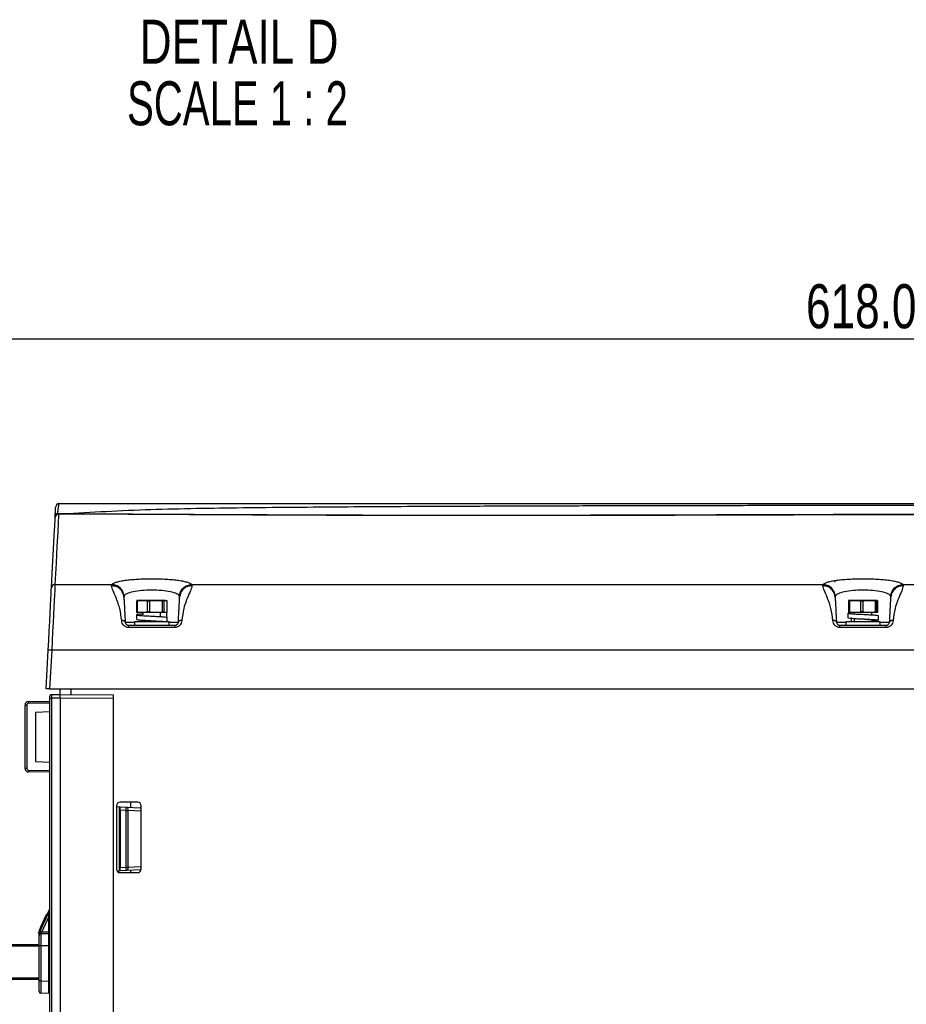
# Paper-space layout 'Sheet1' of a CAD drawing. Header units: millimetres. Extents: x -7 to 413, y -20 to 277.
# Tile 54 of 105: x 215 to 266, y 61 to 117. Entities that reach past the tile are written whole.
import ezdxf

# ---------------------------------------------------------------- set-up
doc = ezdxf.new("R2010")
doc.units = ezdxf.units.MM
doc.header["$PDSIZE"] = -1
doc.styles.add('SLDTEXTSTYLE1', font='TXT', dxfattribs={"width": 0.75})
doc.styles.add('SLDTEXTSTYLE2', font='TXT', dxfattribs={"width": 0.681818})
doc.dimstyles.new('SLDDIMSTYLE1', dxfattribs={"dimtxt": 2.5, "dimasz": 3, "dimexe": 0, "dimexo": 0.0625, "dimtad": 1, "dimdec": 1, "dimlfac": 5, "dimrnd": 1e-09, "dimzin": 4, "dimdsep": 46, "dimtxsty": 'SLDTEXTSTYLE1', "dimblk1": 'CLOSED', "dimblk2": 'CLOSED', "dimsah": 1, "dimcen": 0.09, "dimadec": 0, "dimazin": 1, "dimtfac": 1, "dimtofl": 0, "dimtmove": 0, "dimatfit": 3, "dimldrblk": 'CLOSED', "dimfxl": 1, "dimfrac": 2, "dimtolj": 1, "dimtzin": 12, "dimarcsym": 0})

# ---------------------------------------------------------------- blocks, each defined once
blk = doc.blocks.new('_Closed')
at = {"color": 0, "linetype": 'ByBlock', "lineweight": -2}
for p, q in [((-1, 0.166667), (0, 0)), ((-1, 0.166667), (-1, -0.166667)), ((0, 0), (-1, -0.166667)), ((0, 0), (-1, 0))]:
    blk.add_line(p, q, dxfattribs=at)
blk = doc.blocks.new('_D_12')
at = {"color": 0, "linetype": 'Continuous', "lineweight": -2}
for p, q in [((201.299, 64.65), (201.299, 99.073)), ((321.899, 99.073), (204.299, 99.073)), ((324.899, 64.65), (324.899, 99.073))]:
    blk.add_line(p, q, dxfattribs=at)
at = {"layer": 'Defpoints', "color": 0}
for p in [(201.299, 99.073), (201.299, 64.588), (324.899, 64.588)]:
    blk.add_point(p, dxfattribs=at)
at = {"color": 0, "lineweight": -2, "xscale": 3, "yscale": 3, "zscale": 3, "rotation": 180}
blk.add_blockref('_Closed', (201.299, 99.073), dxfattribs=at)
at = {"color": 0, "lineweight": -2, "xscale": 3, "yscale": 3, "zscale": 3}
blk.add_blockref('_Closed', (324.899, 99.073), dxfattribs=at)
at = {"color": 0, "lineweight": 18, "insert": (263.099, 102.198), "char_height": 2.5, "attachment_point": 2, "style": 'SLDTEXTSTYLE1'}
blk.add_mtext('\\A1;618.0', dxfattribs=at)
blk = doc.blocks.new('SW_NOTE_0_5')
at = {"color": 0, "linetype": 'Continuous', "lineweight": 18, "char_height": 2.5, "attachment_point": 2}
for s, insert, style in [('DETAIL D', (6.797, 3.223), 'SLDTEXTSTYLE1'), ('SCALE 1 : 2', (6.704, -0.277), 'SLDTEXTSTYLE2')]:
    blk.add_mtext(s, dxfattribs=dict(at, insert=insert, style=style))

psp = doc.layouts.new('Sheet1')

# ---------------------------------------------------------------- linework, layer by layer
at = {"color": 7, "linetype": 'Continuous', "lineweight": 25}
for p, q in [((217.44, 89.166), (218.362, 89.165)), ((218.327, 89.136), (217.509, 89.137)), ((221.459, 89.138), (222.77, 89.138)), ((217.3, 85.135), (220.529, 85.135)), ((220.516, 85.067), (220.529, 85.135)), ((225.07, 85.135), (225.083, 85.067)), ((225.07, 85.135), (260.929, 85.135)), ((260.916, 85.067), (260.929, 85.135)), ((265.47, 85.135), (265.483, 85.067)), ((265.47, 85.135), (301.329, 85.135)), ((221.223, 84.481), (221.215, 84.425)), ((224.384, 84.425), (224.376, 84.481)), ((261.623, 84.481), (261.615, 84.425)), ((264.784, 84.425), (264.776, 84.481)), ((221.988, 84.185), (221.94, 84.185)), ((221.94, 84.185), (221.94, 83.591)), ((222.017, 84.238), (221.956, 84.224)), ((222.045, 84.224), (221.956, 84.224)), ((221.988, 83.591), (221.988, 84.185)), ((222.263, 84.238), (222.001, 84.238)), ((222.045, 84.224), (222.263, 84.238)), ((222.263, 84.238), (222.482, 84.224)), ((223.046, 84.238), (222.263, 84.238)), ((222.766, 84.224), (222.482, 84.224)), ((222.539, 84.185), (222.539, 83.591)), ((222.692, 84.185), (222.539, 84.185)), ((222.692, 83.591), (222.692, 84.185)), ((222.766, 84.224), (223.046, 84.238)), ((223.046, 84.238), (223.325, 84.224)), ((223.582, 84.238), (223.046, 84.238)), ((223.52, 84.224), (223.325, 84.224)), ((223.399, 84.185), (223.399, 83.591)), ((223.504, 84.185), (223.399, 84.185)), ((223.504, 83.591), (223.504, 84.185)), ((223.52, 84.224), (223.582, 84.238)), ((223.582, 84.238), (223.644, 84.224)), ((223.66, 84.185), (223.66, 83.591)), ((262.443, 84.185), (262.374, 84.185)), ((262.374, 84.185), (262.374, 83.591)), ((262.402, 84.238), (262.38, 84.224)), ((262.506, 84.224), (262.38, 84.224)), ((262.75, 84.238), (262.401, 84.238)), ((262.443, 83.591), (262.443, 84.185)), ((262.506, 84.224), (262.75, 84.238)), ((262.75, 84.238), (262.993, 84.224)), ((263.547, 84.238), (262.75, 84.238)), ((263.283, 84.224), (262.993, 84.224)), ((263.213, 84.185), (263.057, 84.185)), ((263.057, 84.185), (263.057, 83.591)), ((263.213, 83.591), (263.213, 84.185)), ((263.283, 84.224), (263.547, 84.238)), ((263.547, 84.238), (263.812, 84.224)), ((263.998, 84.238), (263.547, 84.238)), ((263.976, 84.224), (263.812, 84.224)), ((263.882, 84.185), (263.882, 83.591)), ((263.97, 84.185), (263.882, 84.185)), ((263.97, 83.591), (263.97, 84.185)), ((263.976, 84.224), (263.998, 84.238)), ((263.998, 84.238), (264.019, 84.224)), ((264.025, 84.185), (264.025, 83.591)), ((221.93, 83.412), (221.93, 83.152)), ((221.988, 83.591), (221.94, 83.591)), ((222.045, 83.552), (221.956, 83.552)), ((221.956, 83.552), (222.017, 83.538)), ((222.263, 83.538), (222.001, 83.538)), ((222.263, 83.538), (222.045, 83.552)), ((222.482, 83.552), (222.263, 83.538)), ((223.046, 83.538), (222.263, 83.538)), ((222.3, 83.538), (222.3, 83.407)), ((222.766, 83.552), (222.482, 83.552)), ((222.692, 83.591), (222.539, 83.591)), ((223.046, 83.538), (222.766, 83.552)), ((223.325, 83.552), (223.046, 83.538)), ((223.582, 83.538), (223.046, 83.538)), ((223.3, 83.315), (223.3, 83.538)), ((223.304, 83.314), (223.304, 83.538)), ((223.52, 83.552), (223.325, 83.552)), ((223.504, 83.591), (223.399, 83.591)), ((223.582, 83.538), (223.52, 83.552)), ((223.644, 83.552), (223.582, 83.538)), ((223.628, 83.538), (223.628, 83.278)), ((262.33, 83.511), (262.33, 83.251)), ((262.48, 83.538), (262.349, 83.521)), ((262.443, 83.591), (262.374, 83.591)), ((262.506, 83.552), (262.38, 83.552)), ((262.38, 83.552), (262.402, 83.538)), ((262.75, 83.538), (262.401, 83.538)), ((262.75, 83.538), (262.506, 83.552)), ((262.7, 83.538), (262.7, 83.502)), ((262.993, 83.552), (262.75, 83.538)), ((263.547, 83.538), (262.75, 83.538)), ((263.283, 83.552), (262.993, 83.552)), ((263.213, 83.591), (263.057, 83.591)), ((263.547, 83.538), (263.283, 83.552)), ((263.812, 83.552), (263.547, 83.538)), ((263.998, 83.538), (263.547, 83.538)), ((263.7, 83.414), (263.7, 83.538)), ((263.976, 83.552), (263.812, 83.552)), ((263.97, 83.591), (263.882, 83.591)), ((263.998, 83.538), (263.976, 83.552)), ((264.019, 83.552), (263.998, 83.538)), ((264.07, 83.111), (264.07, 83.371)), ((221.489, 82.818), (224.11, 82.818)), ((221.82, 83.018), (221.82, 82.818)), ((223.101, 83.018), (221.82, 83.018)), ((222.3, 83.109), (222.3, 83.018)), ((223.78, 83.018), (223.101, 83.018)), ((223.666, 83.016), (223.666, 83.276)), ((223.78, 82.818), (223.78, 83.018)), ((261.889, 82.818), (264.51, 82.818)), ((262.22, 83.018), (262.22, 82.818)), ((264.18, 83.018), (262.22, 83.018)), ((262.547, 83.003), (262.547, 83.263)), ((262.7, 83.209), (262.7, 83.018)), ((263.7, 83.018), (263.7, 83.119)), ((264.18, 82.818), (264.18, 83.018)), ((224.11, 82.693), (221.489, 82.693)), ((264.51, 82.693), (261.889, 82.693)), ((216.8, 79.218), (216.914, 81.398)), ((217.114, 81.398), (216.999, 79.218)), ((309.286, 81.398), (217.114, 81.398)), ((216.999, 79.218), (216.8, 79.218)), ((216.999, 79.218), (309.4, 79.218)), ((217.099, 78.884), (217.6, 78.888)), ((217.6, 78.888), (217.6, 79.218)), ((217.6, 78.888), (217.6, 78.888)), ((217.6, 78.888), (220.6, 78.862)), ((218.2, 79.218), (218.2, 78.883)), ((217, 78.4), (215.794, 78.39)), ((215.798, 78.49), (217, 78.5)), ((217, 78.684), (217, 78.784)), ((217, 29.719), (217, 78.684)), ((217, 78.684), (217.099, 78.684)), ((217.6, 78.688), (217.099, 78.684)), ((217.099, 78.684), (217.099, 29.714)), ((220.6, 78.662), (217.6, 78.688)), ((217.6, 78.688), (217.6, 78.688)), ((217.6, 78.688), (217.6, 29.688)), ((220.6, 78.862), (220.6, 78.662)), ((220.6, 78.662), (220.6, 29.714)), ((215.694, 78.29), (215.6, 78.29)), ((215.6, 74.686), (215.6, 78.29)), ((215.694, 78.29), (215.694, 74.686)), ((216.2, 77.888), (217, 77.93)), ((216.2, 77.888), (216.2, 75.088)), ((216.2, 75.088), (217, 75.046)), ((215.694, 74.686), (215.6, 74.686)), ((215.794, 74.586), (217, 74.576)), ((217, 74.476), (215.798, 74.486)), ((222, 72.768), (221, 72.768)), ((221.6, 72.768), (221.6, 72.478)), ((220.8, 72.568), (220.8, 68.968)), ((220.8, 72.52), (220.96, 72.512)), ((220.96, 68.864), (220.96, 72.512)), ((221, 72.51), (221.356, 72.491)), ((221, 72.31), (221, 72.51)), ((221, 72.31), (221, 69.066)), ((221.347, 72.291), (221, 72.31)), ((221.347, 69.085), (221.347, 72.291)), ((221.347, 72.291), (221.445, 72.291)), ((221.356, 72.491), (222.144, 72.45)), ((221.445, 72.291), (221.445, 69.085)), ((222.2, 72.447), (222.144, 72.45)), ((222.2, 68.968), (222.2, 72.568)), ((220.833, 68.857), (220.96, 68.864)), ((221, 69.066), (221.347, 69.085)), ((221, 68.866), (221, 69.066)), ((221.356, 68.885), (221, 68.866)), ((221.347, 69.085), (221.445, 69.085)), ((222.144, 68.926), (221.356, 68.885)), ((221.6, 68.898), (221.6, 68.768)), ((222.144, 68.926), (222.196, 68.929)), ((221, 68.768), (222, 68.768)), ((216.364, 65.32), (217, 66.704)), ((216.465, 65.446), (216.996, 66.6)), ((216.96, 66.284), (216.555, 65.404)), ((216.712, 66.174), (216.756, 66.174)), ((216.817, 66.401), (216.861, 66.402)), ((216.817, 66.401), (216.861, 66.402)), ((216.96, 65.408), (216.96, 66.284)), ((217, 66.284), (216.96, 66.284)), ((216.401, 65.496), (216.445, 65.496)), ((216.401, 65.496), (216.445, 65.496)), ((216.528, 65.774), (216.572, 65.774)), ((216.63, 65.994), (216.674, 65.995)), ((216.364, 65.32), (216.4, 65.303)), ((216.4, 65.204), (216.4, 65.303)), ((216.4, 64.604), (216.4, 65.204)), ((216.499, 65.304), (216.96, 65.308)), ((216.555, 65.404), (216.96, 65.408)), ((217, 65.408), (216.96, 65.408)), ((203.299, 64.688), (216.4, 64.688)), ((216.4, 62.612), (216.4, 64.604)), ((216.499, 64.604), (216.4, 64.604)), ((216.96, 64.608), (216.499, 64.604)), ((216.499, 64.604), (216.499, 62.612)), ((217, 64.608), (216.96, 64.608)), ((216.96, 62.608), (216.96, 64.608)), ((216.4, 62.688), (203.299, 62.688)), ((216.499, 62.612), (216.4, 62.612)), ((216.4, 62.012), (216.4, 62.612)), ((216.499, 62.612), (216.96, 62.608)), ((217, 62.608), (216.96, 62.608)), ((216.96, 61.908), (216.499, 61.912))]:
    psp.add_line(p, q, dxfattribs=at)
at = {"color": 8, "linetype": 'Continuous', "lineweight": 25}
for p, q in [((218.362, 89.165), (220.114, 89.154)), ((221.29, 83.007), (221.82, 83.007)), ((223.78, 83.007), (224.31, 83.007)), ((261.69, 83.007), (262.22, 83.007)), ((264.18, 83.007), (264.71, 83.007)), ((222.2, 72.252), (221.445, 72.291)), ((221.445, 69.085), (222.2, 69.124)), ((216.4, 64.588), (203.299, 64.588)), ((203.299, 62.788), (216.4, 62.788))]:
    psp.add_line(p, q, dxfattribs=at)
at = {"color": 7, "linetype": 'Continuous', "lineweight": 25, "flags": 128}
for points in [[(217.1, 84.948), (217.163, 86.154), (217.215, 87.146), (217.256, 87.921), (217.285, 88.48), (217.303, 88.823), (217.31, 88.948)], [(217.509, 89.137), (217.503, 89.012), (217.485, 88.67), (217.456, 88.11), (217.415, 87.334), (217.363, 86.342), (217.3, 85.135)], [(217.3, 85.135), (217.293, 85.01), (217.284, 84.815), (217.271, 84.554), (217.255, 84.232), (217.236, 83.853), (217.215, 83.427), (217.191, 82.959), (217.166, 82.459), (217.14, 81.935), (217.114, 81.398)], [(261.622, 85.274), (261.623, 85.318), (261.623, 85.351), (261.623, 85.372), (261.623, 85.379)], [(216.914, 81.398), (216.944, 81.965), (216.972, 82.513), (217, 83.033), (217.025, 83.511), (217.047, 83.936), (217.066, 84.3), (217.081, 84.594), (217.093, 84.812), (217.1, 84.948)], [(220.96, 72.512), (220.968, 72.511), (220.975, 72.511), (220.982, 72.511), (220.988, 72.51), (220.993, 72.51), (220.997, 72.51), (220.999, 72.51), (221, 72.51)], [(221.356, 72.491), (221.375, 72.486), (221.393, 72.474), (221.409, 72.456), (221.422, 72.431), (221.433, 72.401), (221.441, 72.367), (221.445, 72.33), (221.445, 72.291)], [(221, 68.866), (220.999, 68.866), (220.997, 68.866), (220.993, 68.866), (220.988, 68.866), (220.982, 68.865), (220.975, 68.865), (220.968, 68.864), (220.96, 68.864)], [(221.445, 69.085), (221.445, 69.046), (221.441, 69.009), (221.433, 68.975), (221.422, 68.945), (221.409, 68.92), (221.393, 68.901), (221.375, 68.89), (221.356, 68.885)], [(216.403, 65.31), (216.417, 65.34), (216.432, 65.373), (216.448, 65.409), (216.465, 65.446)]]:
    psp.add_lwpolyline(points, dxfattribs=at)
at = {"color": 7, "linetype": 'Continuous', "lineweight": 25}
for centre, radius, start, end in [((217.541, 89.538), 0.2, 90, 177), ((217.509, 88.937), 0.2, 90.0007, 176.9995), ((217.469, 89.012), 0.157, 100.689, 172.0329), ((218.321, 89.179), 0.0439, 278.6516, 340.3532), ((217.298, 84.936), 0.198, 89.5405, 176.6317), ((217.014, 80.441), 0.963, 84.0461, 95.9539), ((217.1, 78.784), 0.1, 90.5, 180), ((215.8, 78.29), 0.2, 90.5, 180), ((215.794, 78.29), 0.1, 90.5, 180), ((216.275, 78.419), 0.482, 171.5428, 183.4639), ((215.8, 74.686), 0.2, 180, 269.5), ((215.794, 74.686), 0.1, 180, 269.5), ((216.275, 74.557), 0.482, 176.536, 188.4573), ((221, 72.568), 0.2, 90, 180), ((222, 72.568), 0.2, 0, 90), ((215.613, 72.642), 5.745, 356.5021, 358.4962), ((221, 68.968), 0.2, 180, 270), ((215.613, 68.734), 5.745, 1.5038, 3.4979), ((222, 68.968), 0.2, 270, 0), ((216.5, 65.204), 0.1, 90.5, 180), ((219.352, 71.547), 6.749, 244.6813, 245.5235), ((216.96, 65.348), 0.04, 270.5, 0), ((216.5, 62.012), 0.1, 180, 269.5), ((216.96, 61.868), 0.04, 0, 89.5)]:
    psp.add_arc(centre, radius, start, end, dxfattribs=at)
at = {"color": 8, "linetype": 'Continuous', "lineweight": 25}
for centre, start, end in [((222.131, 72.373), 28.3989, 80.4907), ((222.131, 69.003), 279.5132, 331.5836)]:
    psp.add_arc(centre, 0.0781, start, end, dxfattribs=at)
at = {"color": 7, "linetype": 'Continuous', "lineweight": 25}
for centre, major_axis, ratio, start_param, end_param in [((217.1, 78.684), (-0.001, 0.2), 0.004363, 0.000019, 1.570739), ((216.96, 66.282), (0.036, 0.318), 0.000142, 4.72075, 6.283617), ((216.556, 65.404), (0.093, 0.101), 0.00463, 1.575227, 2.235983), ((216.5, 65.404), (0.001, 0.1), 0.008724, 2.23178, 3.141745), ((216.5, 64.604), (-0.001, 0.7), 0.001247, 0.000009, 1.570729), ((216.96, 65.408), (0, 0.1), 0.00349, 3.141611, 4.712331), ((216.96, 64.608), (0, 0.7), 0.000499, 4.71247, 6.28319), ((216.5, 62.612), (0.001, 0.7), 0.001247, 1.570863, 3.141583), ((216.96, 62.608), (0, 0.7), 0.000499, 3.141588, 4.712308)]:
    psp.add_ellipse(centre, major_axis=major_axis, ratio=ratio, start_param=start_param, end_param=end_param, dxfattribs=at)
for points, knots in [([(217.314, 89.034), (217.318, 89.115), (217.327, 89.28), (217.338, 89.492), (217.34, 89.526), (217.341, 89.548)], [0, 0, 0, 0, 0.254546, 0.519561, 1, 1, 1, 1]), ([(217.541, 89.738), (217.534, 89.732), (217.521, 89.72), (217.497, 89.617), (217.47, 89.447), (217.451, 89.264), (217.44, 89.166)], [0, 0, 0, 0, 0.236555, 0.47929, 0.721822, 1, 1, 1, 1]), ([(217.541, 89.738), (217.982, 89.738), (219.178, 89.738), (221.223, 89.738), (223.687, 89.738), (226.228, 89.738), (228.821, 89.738), (231.435, 89.738), (234.06, 89.738), (236.686, 89.738), (239.682, 89.738), (243.043, 89.738), (246.758, 89.738), (250.644, 89.738), (254.699, 89.738), (259.709, 89.738), (265.488, 89.738), (270.959, 89.738), (275.346, 89.738), (278.635, 89.738), (281.935, 89.738), (285.249, 89.738), (288.576, 89.738), (291.907, 89.738), (295.221, 89.738), (298.501, 89.738), (300.639, 89.738), (301.706, 89.738)], [0, 0, 0, 0, 0.0181844, 0.0492811, 0.0804962, 0.1117804, 0.1430495, 0.1741918, 0.2048489, 0.2355321, 0.2661989, 0.3095315, 0.352901, 0.3962582, 0.4461801, 0.4961067, 0.573894, 0.651674, 0.6902418, 0.7288301, 0.7674001, 0.8059431, 0.8446974, 0.883574, 0.9224649, 0.9612895, 1, 1, 1, 1]), ([(301.39, 89.419), (300.757, 89.436), (299.491, 89.469), (297.205, 89.51), (294.526, 89.546), (291.452, 89.573), (288.359, 89.59), (285.196, 89.603), (281.973, 89.613), (278.695, 89.619), (275.428, 89.624), (271.057, 89.627), (265.598, 89.627), (259.82, 89.622), (254.805, 89.614), (250.731, 89.606), (246.819, 89.597), (243.071, 89.585), (239.673, 89.572), (236.634, 89.557), (233.96, 89.541), (231.287, 89.519), (228.623, 89.495), (225.977, 89.463), (223.373, 89.407), (220.821, 89.319), (219.181, 89.216), (218.362, 89.165)], [0, 0, 0, 0, 0.0237284, 0.0474568, 0.0840997, 0.1208221, 0.1575719, 0.1942522, 0.2331839, 0.2721463, 0.3111292, 0.3500889, 0.4291391, 0.5081986, 0.5591873, 0.6101713, 0.6547022, 0.6992452, 0.7437526, 0.7754838, 0.8072309, 0.8389543, 0.8711102, 0.9033622, 0.9356349, 0.9678637, 1, 1, 1, 1]), ([(217.31, 88.948), (217.31, 88.951), (217.31, 88.957), (217.312, 88.996), (217.314, 89.027), (217.314, 89.034)], [0, 0, 0, 0, 0.435511, 0.886463, 1, 1, 1, 1]), ([(217.44, 89.166), (217.442, 89.164), (217.453, 89.153), (217.476, 89.14), (217.498, 89.138), (217.509, 89.137)], [0, 0, 0, 0, 0.10095, 0.540892, 1, 1, 1, 1]), ([(307.223, 89.099), (306.696, 89.103), (305.641, 89.11), (304.022, 89.118), (302.376, 89.124), (300.522, 89.129), (298.459, 89.132), (296.187, 89.134), (293.491, 89.136), (290.37, 89.137), (286.62, 89.137), (282.662, 89.136), (278.499, 89.135), (274.346, 89.131), (268.844, 89.124), (263.379, 89.111), (257.918, 89.096), (254.329, 89.085), (251.251, 89.076), (248.686, 89.07), (246.11, 89.064), (243.373, 89.061), (240.478, 89.059), (237.43, 89.062), (234.357, 89.068), (231.274, 89.078), (228.197, 89.092), (225.585, 89.105), (223.428, 89.116), (221.694, 89.124), (219.988, 89.132), (218.881, 89.134), (218.327, 89.136)], [0, 0, 0, 0, 0.0190121, 0.038024, 0.0571664, 0.076309, 0.1017237, 0.1271565, 0.1525748, 0.1914936, 0.2304194, 0.2763365, 0.3222636, 0.3685184, 0.4147782, 0.506452, 0.5522908, 0.5981267, 0.6265354, 0.6549432, 0.683429, 0.7119133, 0.7454576, 0.7790199, 0.8125502, 0.8472596, 0.8820098, 0.9167088, 0.9374463, 0.9581837, 0.9790921, 1, 1, 1, 1]), ([(220.114, 89.154), (220.269, 89.153), (221.161, 89.148), (222.86, 89.137), (225.378, 89.121), (228.15, 89.105), (231.168, 89.091), (234.234, 89.08), (237.328, 89.072), (240.429, 89.068), (243.643, 89.068), (246.963, 89.073), (250.39, 89.08), (254.498, 89.092), (259.28, 89.105), (264.736, 89.12), (269.747, 89.131), (274.328, 89.137), (278.478, 89.14), (282.647, 89.142), (286.369, 89.143), (289.634, 89.144), (292.435, 89.145), (295.227, 89.145), (297.993, 89.144), (300.566, 89.143), (302.939, 89.14), (304.638, 89.137), (305.579, 89.134), (305.809, 89.134)], [0, 0, 0, 0, 0.006052, 0.034924, 0.063769, 0.099095, 0.134545, 0.170105, 0.205717, 0.241287, 0.276694, 0.316143, 0.355614, 0.395079, 0.458678, 0.522291, 0.585903, 0.633897, 0.681926, 0.729913, 0.77785, 0.809924, 0.842075, 0.874231, 0.906341, 0.93838, 0.964886, 0.99141, 1, 1, 1, 1]), ([(221.09, 83.092), (221.061, 83.328), (221.018, 83.683), (220.91, 84.014), (220.844, 84.2), (220.743, 84.463), (220.579, 84.811), (220.537, 84.982), (220.516, 85.067)], [0, 0, 0, 0, 0.247458, 0.372946, 0.417756, 0.499175, 0.751009, 1, 1, 1, 1]), ([(221.215, 84.425), (221.202, 84.507), (221.174, 84.678), (221.01, 84.893), (220.779, 85.041), (220.602, 85.058), (220.516, 85.067)], [0, 0, 0, 0, 0.240752, 0.500001, 0.759247, 1, 1, 1, 1]), ([(220.529, 85.135), (220.552, 85.158), (220.597, 85.204), (220.759, 85.268), (220.983, 85.326), (221.268, 85.376), (221.604, 85.416), (221.979, 85.445), (222.382, 85.464), (222.798, 85.47), (223.215, 85.464), (223.618, 85.446), (223.993, 85.416), (224.33, 85.376), (224.615, 85.326), (224.84, 85.268), (225.003, 85.204), (225.048, 85.158), (225.07, 85.135)], [0, 0, 0, 0, 0.063608, 0.126727, 0.18935, 0.251899, 0.313893, 0.376101, 0.437818, 0.499851, 0.561624, 0.623595, 0.685713, 0.74778, 0.810384, 0.872916, 0.936255, 1, 1, 1, 1]), ([(221.223, 84.481), (221.209, 84.563), (221.178, 84.735), (221.014, 84.952), (220.787, 85.103), (220.613, 85.124), (220.529, 85.135)], [0, 0, 0, 0, 0.241, 0.5, 0.759, 1, 1, 1, 1]), ([(224.376, 84.481), (224.391, 84.563), (224.422, 84.735), (224.585, 84.952), (224.812, 85.103), (224.986, 85.124), (225.07, 85.135)], [0, 0, 0, 0, 0.241001, 0.500001, 0.759, 1, 1, 1, 1]), ([(225.083, 85.067), (224.998, 85.058), (224.82, 85.041), (224.589, 84.893), (224.425, 84.678), (224.397, 84.507), (224.384, 84.425)], [0, 0, 0, 0, 0.240753, 0.499999, 0.759247, 1, 1, 1, 1]), ([(225.083, 85.067), (225.062, 84.982), (225.02, 84.811), (224.857, 84.463), (224.723, 84.112), (224.587, 83.725), (224.538, 83.328), (224.509, 83.092)], [0, 0, 0, 0, 0.249011, 0.500867, 0.582292, 0.752522, 1, 1, 1, 1]), ([(261.49, 83.092), (261.461, 83.328), (261.418, 83.683), (261.31, 84.014), (261.244, 84.2), (261.143, 84.463), (260.979, 84.811), (260.937, 84.982), (260.916, 85.067)], [0, 0, 0, 0, 0.247458, 0.372946, 0.417756, 0.499175, 0.751009, 1, 1, 1, 1]), ([(261.615, 84.425), (261.602, 84.507), (261.574, 84.678), (261.41, 84.893), (261.179, 85.041), (261.002, 85.058), (260.916, 85.067)], [0, 0, 0, 0, 0.240753, 0.500001, 0.759247, 1, 1, 1, 1]), ([(260.929, 85.135), (260.952, 85.158), (260.997, 85.204), (261.159, 85.268), (261.383, 85.326), (261.668, 85.376), (262.004, 85.416), (262.379, 85.445), (262.782, 85.464), (263.198, 85.47), (263.615, 85.464), (264.018, 85.446), (264.393, 85.416), (264.73, 85.376), (265.015, 85.326), (265.24, 85.268), (265.403, 85.204), (265.448, 85.158), (265.47, 85.135)], [0, 0, 0, 0, 0.063608, 0.126727, 0.18935, 0.251898, 0.313893, 0.376102, 0.437819, 0.499852, 0.561624, 0.623595, 0.685713, 0.74778, 0.810384, 0.872916, 0.936255, 1, 1, 1, 1]), ([(261.623, 84.481), (261.609, 84.563), (261.578, 84.735), (261.414, 84.952), (261.187, 85.103), (261.013, 85.124), (260.929, 85.135)], [0, 0, 0, 0, 0.241, 0.5, 0.758999, 1, 1, 1, 1]), ([(264.776, 84.481), (264.791, 84.563), (264.822, 84.735), (264.985, 84.952), (265.212, 85.103), (265.386, 85.124), (265.47, 85.135)], [0, 0, 0, 0, 0.241, 0.5, 0.758999, 1, 1, 1, 1]), ([(265.483, 85.067), (265.398, 85.058), (265.22, 85.041), (264.989, 84.893), (264.825, 84.678), (264.797, 84.507), (264.784, 84.425)], [0, 0, 0, 0, 0.240753, 0.5, 0.759248, 1, 1, 1, 1]), ([(265.483, 85.067), (265.462, 84.982), (265.42, 84.811), (265.257, 84.463), (265.123, 84.112), (264.987, 83.725), (264.938, 83.328), (264.909, 83.092)], [0, 0, 0, 0, 0.249011, 0.500867, 0.582292, 0.752522, 1, 1, 1, 1]), ([(224.376, 84.481), (224.335, 84.526), (224.254, 84.617), (223.882, 84.726), (223.381, 84.797), (222.799, 84.821), (222.217, 84.797), (221.717, 84.726), (221.345, 84.617), (221.264, 84.526), (221.223, 84.481)], [0, 0, 0, 0, 0.127594, 0.252925, 0.376896, 0.500146, 0.623404, 0.747393, 0.872761, 1, 1, 1, 1]), ([(264.776, 84.481), (264.735, 84.526), (264.654, 84.617), (264.282, 84.726), (263.781, 84.797), (263.199, 84.821), (262.617, 84.797), (262.117, 84.726), (261.745, 84.617), (261.664, 84.526), (261.623, 84.481)], [0, 0, 0, 0, 0.127594, 0.252925, 0.376896, 0.500147, 0.623405, 0.747394, 0.872761, 1, 1, 1, 1]), ([(221.215, 84.425), (221.217, 84.388), (221.221, 84.313), (221.228, 84.19), (221.236, 84.032), (221.246, 83.837), (221.258, 83.611), (221.272, 83.341), (221.284, 83.119), (221.29, 83.007)], [0, 0, 0, 0, 0.158442, 0.316592, 0.47985, 0.612787, 0.737807, 0.868803, 1, 1, 1, 1]), ([(221.956, 84.224), (221.953, 84.222), (221.949, 84.22), (221.944, 84.21), (221.941, 84.202), (221.94, 84.193), (221.94, 84.188), (221.94, 84.186), (221.94, 84.185)], [0, 0, 0, 0, 0.4703213, 0.6315117, 0.8342548, 0.9120361, 0.9905191, 1, 1, 1, 1]), ([(221.988, 84.185), (221.988, 84.187), (221.988, 84.191), (221.99, 84.197), (221.997, 84.205), (222.014, 84.218), (222.032, 84.222), (222.045, 84.224), (222.045, 84.224)], [0, 0, 0, 0, 0.05321, 0.117705, 0.227214, 0.430301, 0.997356, 1, 1, 1, 1]), ([(222.482, 84.224), (222.492, 84.222), (222.507, 84.22), (222.524, 84.21), (222.533, 84.202), (222.538, 84.193), (222.539, 84.188), (222.539, 84.186), (222.539, 84.185)], [0, 0, 0, 0, 0.470321, 0.631508, 0.834247, 0.912022, 0.99052, 1, 1, 1, 1]), ([(222.692, 84.185), (222.692, 84.187), (222.693, 84.191), (222.697, 84.198), (222.706, 84.208), (222.729, 84.219), (222.751, 84.222), (222.766, 84.224)], [0, 0, 0, 0, 0.0578953, 0.1362734, 0.2581762, 0.4950722, 1, 1, 1, 1]), ([(223.325, 84.224), (223.327, 84.224), (223.341, 84.222), (223.36, 84.219), (223.381, 84.21), (223.391, 84.203), (223.397, 84.195), (223.399, 84.189), (223.399, 84.186), (223.399, 84.185)], [0, 0, 0, 0, 0.052033, 0.488755, 0.651288, 0.814803, 0.895884, 0.977783, 1, 1, 1, 1]), ([(223.504, 84.185), (223.504, 84.186), (223.504, 84.189), (223.505, 84.195), (223.506, 84.203), (223.51, 84.214), (223.515, 84.221), (223.519, 84.223), (223.52, 84.224)], [0, 0, 0, 0, 0.0354683, 0.0982692, 0.1957119, 0.3674371, 0.7405154, 1, 1, 1, 1]), ([(223.644, 84.224), (223.647, 84.222), (223.651, 84.22), (223.656, 84.21), (223.658, 84.202), (223.659, 84.193), (223.66, 84.188), (223.66, 84.186), (223.66, 84.185)], [0, 0, 0, 0, 0.470306, 0.631494, 0.834247, 0.912026, 0.99052, 1, 1, 1, 1]), ([(224.31, 83.007), (224.315, 83.119), (224.327, 83.341), (224.341, 83.611), (224.353, 83.837), (224.363, 84.032), (224.372, 84.189), (224.378, 84.313), (224.382, 84.387), (224.384, 84.425)], [0, 0, 0, 0, 0.1311968, 0.2621933, 0.3871763, 0.5201504, 0.6833778, 0.8399205, 1, 1, 1, 1]), ([(261.615, 84.425), (261.617, 84.388), (261.621, 84.313), (261.628, 84.19), (261.636, 84.032), (261.646, 83.837), (261.658, 83.611), (261.672, 83.341), (261.684, 83.119), (261.69, 83.007)], [0, 0, 0, 0, 0.158442, 0.316592, 0.47985, 0.612787, 0.737807, 0.868803, 1, 1, 1, 1]), ([(262.38, 84.224), (262.379, 84.222), (262.378, 84.22), (262.376, 84.21), (262.375, 84.202), (262.375, 84.193), (262.374, 84.188), (262.374, 84.186), (262.374, 84.185)], [0, 0, 0, 0, 0.470297, 0.631492, 0.834251, 0.912026, 0.990519, 1, 1, 1, 1]), ([(262.443, 84.185), (262.443, 84.187), (262.443, 84.192), (262.447, 84.199), (262.456, 84.209), (262.477, 84.219), (262.495, 84.222), (262.506, 84.224)], [0, 0, 0, 0, 0.0653967, 0.1471839, 0.2772344, 0.5361888, 1, 1, 1, 1]), ([(262.993, 84.224), (262.999, 84.223), (263.016, 84.221), (263.036, 84.214), (263.05, 84.202), (263.055, 84.195), (263.057, 84.189), (263.057, 84.186), (263.057, 84.185)], [0, 0, 0, 0, 0.246954, 0.653626, 0.816134, 0.898581, 0.968253, 1, 1, 1, 1]), ([(263.213, 84.185), (263.213, 84.186), (263.213, 84.189), (263.215, 84.195), (263.221, 84.203), (263.236, 84.214), (263.258, 84.221), (263.275, 84.223), (263.283, 84.224)], [0, 0, 0, 0, 0.035469, 0.098258, 0.195705, 0.367418, 0.740507, 1, 1, 1, 1]), ([(263.812, 84.224), (263.825, 84.222), (263.843, 84.22), (263.864, 84.21), (263.875, 84.202), (263.881, 84.193), (263.882, 84.188), (263.882, 84.186), (263.882, 84.185)], [0, 0, 0, 0, 0.470315, 0.6315, 0.834248, 0.912028, 0.990519, 1, 1, 1, 1]), ([(263.97, 84.185), (263.97, 84.187), (263.97, 84.191), (263.97, 84.197), (263.971, 84.205), (263.973, 84.218), (263.975, 84.222), (263.976, 84.224), (263.976, 84.224)], [0, 0, 0, 0, 0.0532089, 0.1177034, 0.2272173, 0.4302937, 0.9973293, 1, 1, 1, 1]), ([(264.019, 84.224), (264.02, 84.222), (264.022, 84.22), (264.023, 84.21), (264.024, 84.202), (264.025, 84.193), (264.025, 84.188), (264.025, 84.186), (264.025, 84.185)], [0, 0, 0, 0, 0.4703211, 0.6315136, 0.834243, 0.9120358, 0.9905192, 1, 1, 1, 1]), ([(264.71, 83.007), (264.715, 83.119), (264.727, 83.341), (264.741, 83.611), (264.753, 83.837), (264.763, 84.032), (264.772, 84.189), (264.778, 84.313), (264.782, 84.387), (264.784, 84.425)], [0, 0, 0, 0, 0.1311968, 0.2621933, 0.3871764, 0.5201504, 0.6833778, 0.8399205, 1, 1, 1, 1]), ([(222.3, 83.454), (222.287, 83.454), (222.175, 83.447), (222.03, 83.435), (221.915, 83.418), (221.936, 83.401), (222.081, 83.384), (222.331, 83.366), (222.651, 83.35), (222.991, 83.332), (223.306, 83.315), (223.537, 83.297), (223.658, 83.285), (223.654, 83.278), (223.653, 83.276)], [0, 0, 0, 0, 0.011887, 0.108255, 0.203819, 0.300299, 0.395753, 0.492331, 0.587688, 0.684353, 0.779627, 0.876366, 0.971569, 1, 1, 1, 1]), ([(221.94, 83.591), (221.94, 83.589), (221.94, 83.584), (221.941, 83.577), (221.943, 83.567), (221.948, 83.557), (221.953, 83.554), (221.956, 83.552)], [0, 0, 0, 0, 0.066343, 0.148533, 0.279648, 0.541402, 1, 1, 1, 1]), ([(222.045, 83.552), (222.042, 83.552), (222.033, 83.554), (222.017, 83.558), (222.003, 83.565), (221.994, 83.574), (221.99, 83.581), (221.988, 83.587), (221.988, 83.59), (221.988, 83.591)], [0, 0, 0, 0, 0.152898, 0.398664, 0.687972, 0.793877, 0.900586, 0.967724, 1, 1, 1, 1]), ([(222.539, 83.591), (222.539, 83.589), (222.538, 83.584), (222.535, 83.577), (222.527, 83.567), (222.508, 83.557), (222.492, 83.554), (222.482, 83.552)], [0, 0, 0, 0, 0.0663447, 0.148512, 0.2796637, 0.5414244, 1, 1, 1, 1]), ([(222.766, 83.552), (222.759, 83.553), (222.74, 83.555), (222.716, 83.562), (222.7, 83.573), (222.694, 83.581), (222.692, 83.587), (222.692, 83.59), (222.692, 83.591)], [0, 0, 0, 0, 0.24697, 0.6536182, 0.8161339, 0.8985494, 0.9682216, 1, 1, 1, 1]), ([(223.399, 83.591), (223.399, 83.589), (223.398, 83.584), (223.394, 83.577), (223.383, 83.567), (223.36, 83.557), (223.339, 83.554), (223.325, 83.552)], [0, 0, 0, 0, 0.065397, 0.147181, 0.277253, 0.536202, 1, 1, 1, 1]), ([(223.52, 83.552), (223.519, 83.552), (223.517, 83.554), (223.512, 83.558), (223.508, 83.565), (223.506, 83.574), (223.505, 83.58), (223.504, 83.586), (223.504, 83.59), (223.504, 83.591)], [0, 0, 0, 0, 0.152888, 0.3979954, 0.6871447, 0.791437, 0.8964815, 0.9642238, 1, 1, 1, 1]), ([(223.66, 83.591), (223.66, 83.589), (223.66, 83.584), (223.659, 83.577), (223.656, 83.567), (223.651, 83.557), (223.647, 83.554), (223.644, 83.552)], [0, 0, 0, 0, 0.066344, 0.148516, 0.279638, 0.541426, 1, 1, 1, 1]), ([(262.346, 83.511), (262.342, 83.509), (262.331, 83.5), (262.447, 83.487), (262.674, 83.469), (262.984, 83.452), (263.324, 83.435), (263.648, 83.418), (263.901, 83.401), (264.053, 83.385), (264.055, 83.375), (264.057, 83.371)], [0, 0, 0, 0, 0.054052, 0.176327, 0.299147, 0.421251, 0.544227, 0.666176, 0.789294, 0.911104, 1, 1, 1, 1]), ([(262.374, 83.591), (262.374, 83.589), (262.375, 83.584), (262.375, 83.577), (262.376, 83.567), (262.378, 83.557), (262.379, 83.554), (262.38, 83.552)], [0, 0, 0, 0, 0.06635, 0.148528, 0.279653, 0.541407, 1, 1, 1, 1]), ([(262.506, 83.552), (262.505, 83.552), (262.493, 83.554), (262.476, 83.557), (262.458, 83.566), (262.45, 83.573), (262.444, 83.581), (262.443, 83.587), (262.443, 83.59), (262.443, 83.591)], [0, 0, 0, 0, 0.0520452, 0.4887472, 0.6512794, 0.8147727, 0.8958605, 0.9777525, 1, 1, 1, 1]), ([(263.057, 83.591), (263.057, 83.589), (263.056, 83.585), (263.053, 83.578), (263.045, 83.568), (263.024, 83.557), (263.006, 83.554), (262.993, 83.552)], [0, 0, 0, 0, 0.0579277, 0.1362981, 0.2581952, 0.4950816, 1, 1, 1, 1]), ([(263.283, 83.552), (263.278, 83.552), (263.267, 83.554), (263.249, 83.558), (263.232, 83.565), (263.221, 83.574), (263.215, 83.58), (263.213, 83.586), (263.213, 83.59), (263.213, 83.591)], [0, 0, 0, 0, 0.152887, 0.398001, 0.687151, 0.791453, 0.89648, 0.964223, 1, 1, 1, 1]), ([(263.882, 83.591), (263.882, 83.589), (263.881, 83.584), (263.877, 83.577), (263.867, 83.567), (263.845, 83.557), (263.825, 83.554), (263.812, 83.552)], [0, 0, 0, 0, 0.066345, 0.148518, 0.279653, 0.541429, 1, 1, 1, 1]), ([(263.976, 83.552), (263.975, 83.552), (263.975, 83.554), (263.973, 83.558), (263.972, 83.565), (263.971, 83.574), (263.97, 83.581), (263.97, 83.587), (263.97, 83.59), (263.97, 83.591)], [0, 0, 0, 0, 0.15291, 0.398664, 0.687977, 0.793865, 0.900583, 0.967726, 1, 1, 1, 1]), ([(264.025, 83.591), (264.025, 83.589), (264.025, 83.584), (264.025, 83.577), (264.024, 83.567), (264.022, 83.557), (264.02, 83.554), (264.019, 83.552)], [0, 0, 0, 0, 0.066343, 0.148519, 0.279641, 0.541418, 1, 1, 1, 1]), ([(221.489, 82.693), (221.463, 82.695), (221.409, 82.698), (221.333, 82.724), (221.264, 82.763), (221.186, 82.832), (221.112, 82.943), (221.097, 83.042), (221.09, 83.092)], [0, 0, 0, 0, 0.1218489, 0.2448089, 0.3660347, 0.4901826, 0.7387487, 1, 1, 1, 1]), ([(221.29, 83.007), (221.287, 83.019), (221.282, 83.037), (221.256, 83.058), (221.231, 83.071), (221.199, 83.082), (221.153, 83.092), (221.115, 83.092), (221.09, 83.092)], [0, 0, 0, 0, 0.239802, 0.368577, 0.500002, 0.631417, 0.760202, 1, 1, 1, 1]), ([(221.29, 83.007), (221.293, 82.984), (221.3, 82.939), (221.337, 82.885), (221.377, 82.851), (221.412, 82.832), (221.45, 82.82), (221.476, 82.819), (221.489, 82.818)], [0, 0, 0, 0, 0.2851348, 0.5405821, 0.6647471, 0.7812273, 0.8921543, 1, 1, 1, 1]), ([(221.489, 82.693), (221.489, 82.71), (221.489, 82.746), (221.489, 82.786), (221.489, 82.813), (221.489, 82.816), (221.489, 82.818)], [0, 0, 0, 0, 0.244422, 0.499997, 0.755564, 1, 1, 1, 1]), ([(221.945, 83.152), (221.944, 83.148), (221.943, 83.139), (222.084, 83.124), (222.331, 83.106), (222.652, 83.09), (222.991, 83.072), (223.307, 83.055), (223.536, 83.037), (223.655, 83.026), (223.653, 83.019), (223.653, 83.018)], [0, 0, 0, 0, 0.082712, 0.209998, 0.338784, 0.465942, 0.594844, 0.721889, 0.85089, 0.977841, 1, 1, 1, 1]), ([(222.8, 83.082), (222.838, 83.079), (222.944, 83.069), (223.108, 83.055), (223.249, 83.038), (223.324, 83.025), (223.32, 83.017), (223.32, 83.015)], [0, 0, 0, 0, 0.144317, 0.397657, 0.654933, 0.908081, 1, 1, 1, 1]), ([(224.509, 83.092), (224.502, 83.041), (224.487, 82.943), (224.413, 82.832), (224.335, 82.763), (224.266, 82.724), (224.19, 82.698), (224.137, 82.695), (224.11, 82.693)], [0, 0, 0, 0, 0.26235, 0.509963, 0.633754, 0.754672, 0.877887, 1, 1, 1, 1]), ([(224.11, 82.818), (224.123, 82.819), (224.149, 82.82), (224.187, 82.832), (224.222, 82.851), (224.263, 82.884), (224.299, 82.939), (224.306, 82.984), (224.31, 83.007)], [0, 0, 0, 0, 0.107811, 0.218708, 0.335151, 0.459275, 0.713699, 1, 1, 1, 1]), ([(224.11, 82.693), (224.11, 82.71), (224.11, 82.746), (224.11, 82.786), (224.11, 82.813), (224.11, 82.816), (224.11, 82.818)], [0, 0, 0, 0, 0.244422, 0.499997, 0.755564, 1, 1, 1, 1]), ([(224.509, 83.092), (224.485, 83.092), (224.447, 83.092), (224.401, 83.082), (224.369, 83.071), (224.343, 83.058), (224.318, 83.037), (224.313, 83.019), (224.31, 83.007)], [0, 0, 0, 0, 0.239799, 0.368576, 0.5, 0.631419, 0.760195, 1, 1, 1, 1]), ([(261.889, 82.693), (261.863, 82.695), (261.809, 82.698), (261.733, 82.724), (261.664, 82.763), (261.586, 82.832), (261.512, 82.943), (261.497, 83.042), (261.49, 83.092)], [0, 0, 0, 0, 0.12185, 0.2448099, 0.3660357, 0.4901818, 0.7387495, 1, 1, 1, 1]), ([(261.69, 83.007), (261.687, 83.019), (261.682, 83.037), (261.656, 83.058), (261.631, 83.071), (261.599, 83.082), (261.553, 83.092), (261.515, 83.092), (261.49, 83.092)], [0, 0, 0, 0, 0.239804, 0.36858, 0.500003, 0.63142, 0.760204, 1, 1, 1, 1]), ([(261.69, 83.007), (261.693, 82.984), (261.7, 82.939), (261.737, 82.885), (261.777, 82.851), (261.812, 82.832), (261.85, 82.82), (261.876, 82.819), (261.889, 82.818)], [0, 0, 0, 0, 0.2851334, 0.5405792, 0.6647438, 0.7812238, 0.8921504, 1, 1, 1, 1]), ([(261.889, 82.693), (261.889, 82.71), (261.889, 82.746), (261.889, 82.786), (261.889, 82.813), (261.889, 82.816), (261.889, 82.818)], [0, 0, 0, 0, 0.244422, 0.499997, 0.755564, 1, 1, 1, 1]), ([(262.346, 83.251), (262.342, 83.249), (262.331, 83.24), (262.447, 83.227), (262.674, 83.209), (262.984, 83.192), (263.324, 83.175), (263.647, 83.158), (263.904, 83.141), (264.057, 83.124), (264.087, 83.106), (263.981, 83.09), (263.837, 83.077), (263.718, 83.07), (263.7, 83.069)], [0, 0, 0, 0, 0.041722, 0.135586, 0.229869, 0.323601, 0.418004, 0.511618, 0.606129, 0.699637, 0.794245, 0.887657, 0.98235, 1, 1, 1, 1]), ([(263.201, 83.181), (263.226, 83.179), (263.317, 83.171), (263.473, 83.158), (263.627, 83.141), (263.719, 83.125), (263.721, 83.115), (263.722, 83.111)], [0, 0, 0, 0, 0.088336, 0.332361, 0.578746, 0.822494, 1, 1, 1, 1]), ([(264.909, 83.092), (264.902, 83.041), (264.887, 82.943), (264.813, 82.832), (264.735, 82.763), (264.666, 82.724), (264.59, 82.698), (264.537, 82.695), (264.51, 82.693)], [0, 0, 0, 0, 0.262352, 0.509964, 0.633754, 0.754674, 0.877887, 1, 1, 1, 1]), ([(264.51, 82.818), (264.523, 82.819), (264.549, 82.82), (264.587, 82.832), (264.622, 82.851), (264.663, 82.884), (264.699, 82.939), (264.706, 82.984), (264.71, 83.007)], [0, 0, 0, 0, 0.107813, 0.218707, 0.335148, 0.459274, 0.713698, 1, 1, 1, 1]), ([(264.51, 82.693), (264.51, 82.71), (264.51, 82.746), (264.51, 82.786), (264.51, 82.813), (264.51, 82.816), (264.51, 82.818)], [0, 0, 0, 0, 0.244422, 0.499997, 0.755564, 1, 1, 1, 1]), ([(264.909, 83.092), (264.885, 83.092), (264.847, 83.092), (264.801, 83.082), (264.769, 83.071), (264.743, 83.058), (264.718, 83.037), (264.713, 83.019), (264.71, 83.007)], [0, 0, 0, 0, 0.239798, 0.368582, 0.499999, 0.63142, 0.760197, 1, 1, 1, 1]), ([(217.6, 78.688), (217.6, 78.703), (217.6, 78.741), (217.6, 78.797), (217.599, 78.847), (217.598, 78.881), (217.599, 78.886), (217.6, 78.888)], [0, 0, 0, 0, 0.144308, 0.359013, 0.573772, 0.786807, 1, 1, 1, 1]), ([(216.996, 66.6), (216.996, 66.6), (216.997, 66.602), (216.999, 66.606), (216.999, 66.607), (217, 66.608)], [0, 0, 0, 0, 0.029216, 0.373628, 1, 1, 1, 1]), ([(216.712, 66.174), (216.701, 66.151), (216.681, 66.106), (216.654, 66.049), (216.639, 66.014), (216.632, 65.999), (216.63, 65.994)], [0, 0, 0, 0, 0.308482, 0.58352, 0.858673, 1, 1, 1, 1]), ([(216.817, 66.401), (216.815, 66.399), (216.813, 66.393), (216.793, 66.35), (216.763, 66.285), (216.735, 66.224), (216.718, 66.187), (216.712, 66.174)], [0, 0, 0, 0, 0.220677, 0.47637, 0.694, 0.887749, 1, 1, 1, 1]), ([(216.528, 65.774), (216.512, 65.738), (216.478, 65.665), (216.437, 65.576), (216.41, 65.517), (216.401, 65.498), (216.401, 65.497), (216.401, 65.496)], [0, 0, 0, 0, 0.249549, 0.506428, 0.724593, 0.921472, 1, 1, 1, 1]), ([(216.63, 65.994), (216.627, 65.989), (216.621, 65.976), (216.603, 65.936), (216.577, 65.88), (216.551, 65.824), (216.534, 65.787), (216.528, 65.774)], [0, 0, 0, 0, 0.204926, 0.416874, 0.627953, 0.859743, 1, 1, 1, 1]), ([(216.4, 65.303), (216.4, 65.303), (216.4, 65.303), (216.402, 65.308), (216.403, 65.31)], [0, 0, 0, 0, 0.516648, 1, 1, 1, 1]), ([(216.498, 65.342), (216.498, 65.342), (216.488, 65.344), (216.467, 65.344), (216.438, 65.339), (216.415, 65.327), (216.407, 65.316), (216.403, 65.31)], [0, 0, 0, 0, 0.009267, 0.23729, 0.4923, 0.74613, 1, 1, 1, 1])]:
    psp.add_open_spline(points, degree=3, knots=knots, dxfattribs=at)

# ---------------------------------------------------------------- block references
at = {"color": 7, "linetype": 'Continuous', "lineweight": 18}
psp.add_blockref('SW_NOTE_0_5', (220.963, 114.005), dxfattribs=at)

# ---------------------------------------------------------------- dimensions: what is measured, and where the dimension line sits
dim = psp.add_linear_dim(base=(201.299, 99.073), p1=(324.899, 64.588), p2=(201.299, 64.588), dimstyle='SLDDIMSTYLE1', dxfattribs=at)
dim.commit()
dim.dimension.update_dxf_attribs({"geometry": '_D_12', "text_midpoint": (263.099, 99.073), "dimtype": 160})

doc.saveas('drawing.dxf')
